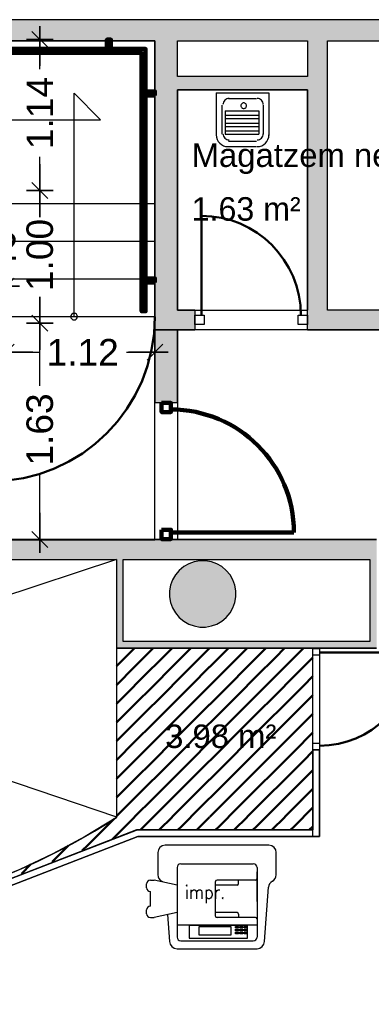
# Model space of a CAD drawing. Header units: metres. Extents: x -1 to 443, y -6 to 31.
# Tile 14 of 20: x 414.76 to 417.41, y 20.81 to 28.23. Entities that reach past the tile are written whole.
import ezdxf

# ---------------------------------------------------------------- set-up
doc = ezdxf.new("R2010")
doc.units = ezdxf.units.M
doc.header["$PDMODE"] = 65
doc.linetypes.add('CONTINUA', pattern=[0])
doc.linetypes.add('VERDECKT', pattern=[9.525, 6.35, -3.175])
for name, color, linetype, lineweight in [('3D P3 MURS', 7, 'CONTINUA', 25), ('3D P3 MURS NOUS', 7, 'CONTINUA', 25), ('3D P3 PILAR', 7, 'CONTINUA', 25), ('P3 COTES', 7, 'CONTINUA', 25), ('P3 ESCALES 2D', 7, 'CONTINUA', 25), ('P3 LOCAL', 7, 'CONTINUA', 25), ('P3 MOBLES', 7, 'CONTINUA', 25), ('P3 SUP.LLIURE', 7, 'CONTINUA', 25)]:
    doc.layers.add(name, color=color, linetype=linetype, lineweight=lineweight)
doc.styles.add('ARIAL', font='arial.ttf')
doc.styles.add('SIMPLEX', font='simplex_.ttf')
doc.dimstyles.new('DIMSTYLE_10', dxfattribs={"dimtxt": 0.2, "dimasz": 0.2, "dimexe": 0, "dimexo": 1e-06, "dimgap": 0.1, "dimtad": 0, "dimrnd": 0.01, "dimzin": 4, "dimdsep": 46, "dimtxsty": 'ARIAL', "dimblk1": 'ALL_ML_STRICH', "dimblk2": 'ALL_ML_STRICH', "dimsah": 1, "dimcen": 0, "dimse1": 1, "dimse2": 1, "dimclrd": 2, "dimclre": 2, "dimclrt": 2, "dimadec": 0, "dimazin": 0, "dimtfac": 1, "dimtdec": 0, "dimtix": 1, "dimtmove": 2, "dimatfit": 3, "dimfxl": 0, "dimtzin": 0, "dimlwd": 0, "dimlwe": 35, "dimarcsym": 0})
doc.dimstyles.new('DIMSTYLE_13', dxfattribs={"dimtxt": 0.2, "dimasz": 0.2, "dimexe": 0, "dimexo": 1e-06, "dimgap": 0.1, "dimtad": 2, "dimdec": 0, "dimlfac": 100, "dimrnd": 1, "dimzin": 4, "dimdsep": 46, "dimtxsty": 'ARIAL', "dimblk1": 'ALL_ML_STRICH', "dimblk2": 'ALL_ML_STRICH', "dimsah": 1, "dimcen": 0, "dimse1": 1, "dimse2": 1, "dimclrd": 2, "dimclre": 2, "dimclrt": 2, "dimadec": 0, "dimazin": 0, "dimtfac": 1, "dimtdec": 0, "dimtix": 1, "dimtmove": 2, "dimatfit": 3, "dimfxl": 0, "dimtvp": 1.2, "dimtzin": 0, "dimlwd": 0, "dimlwe": 35, "dimarcsym": 0})

# ---------------------------------------------------------------- blocks, each defined once
blk = doc.blocks.new('_CLOSEDFILLED')
at = {"color": 0, "linetype": 'ByBlock', "lineweight": -2}
blk.add_solid([(-1, 0), (0, 0), (-1, 0)], dxfattribs=at)
blk = doc.blocks.new('OBJETO_COMPLEJO_0')
at = {"layer": '3D P3 MURS NOUS', "color": 240, "linetype": 'CONTINUA', "lineweight": 140, "transparency": 33554687}
for points in [[(411.0148, 28.0082), (411.0148, 28.078), (411.0448, 28.078), (411.0448, 28.0082), (411.0148, 28.0082)], [(412.5148, 28.0082), (412.5148, 28.078), (412.5448, 28.078), (412.5448, 28.0082), (412.5148, 28.0082)], [(413.9648, 28.0082), (413.9648, 28.078), (413.9948, 28.078), (413.9948, 28.0082), (413.9648, 28.0082)], [(415.4148, 28.0082), (415.4148, 28.078), (415.4448, 28.078), (415.4448, 28.0082), (415.4148, 28.0082)], [(410.9304, 25.9895), (410.9004, 25.9896), (410.9003, 28.0082), (415.7064, 28.0082), (415.7064, 26.0308), (415.6764, 26.0308), (415.6764, 27.9782), (410.9302, 27.9782), (410.9304, 25.9895)], [(410.9003, 27.8505), (410.8306, 27.8505), (410.8306, 27.8805), (410.9003, 27.8805), (410.9003, 27.8505)], [(415.7762, 27.6574), (415.7064, 27.6574), (415.7064, 27.6874), (415.7762, 27.6874), (415.7762, 27.6574)], [(415.7762, 26.2474), (415.7064, 26.2474), (415.7064, 26.2774), (415.7762, 26.2774), (415.7762, 26.2474)], [(410.9004, 26.1296), (410.8307, 26.1296), (410.8307, 26.1596), (410.9004, 26.1596), (410.9004, 26.1296)]]:
    blk.add_lwpolyline(points, close=True, dxfattribs=at)
blk = doc.blocks.new('TRAMA_0')
at = {"layer": 'P3 MOBLES', "color": 202, "linetype": 'CONTINUA', "lineweight": 50, "transparency": 33554687}
for p, q in [((415.5527, 23.4195), (415.6226, 23.4895)), ((415.6234, 23.3488), (415.764, 23.4895)), ((415.8355, 23.4195), (415.9054, 23.4895)), ((415.9062, 23.3488), (416.0469, 23.4895)), ((416.1183, 23.4195), (416.1883, 23.4895)), ((416.1891, 23.3488), (416.3297, 23.4895)), ((416.4012, 23.4195), (416.4711, 23.4895)), ((416.4719, 23.3488), (416.6125, 23.4895)), ((416.684, 23.4195), (416.754, 23.4895)), ((416.7547, 23.3488), (416.8954, 23.4895)), ((415.487, 23.3538), (415.5525, 23.4194)), ((415.6941, 23.2781), (415.8354, 23.4194)), ((415.9769, 23.2781), (416.1182, 23.4194)), ((416.2598, 23.2781), (416.401, 23.4194)), ((416.5426, 23.2781), (416.6839, 23.4194)), ((416.8254, 23.2781), (416.9667, 23.4194)), ((416.9669, 23.4195), (416.967, 23.4196)), ((415.487, 23.2124), (415.6232, 23.3487)), ((415.7648, 23.2074), (415.9061, 23.3487)), ((416.0476, 23.2074), (416.1889, 23.3487)), ((416.3305, 23.2074), (416.4718, 23.3487)), ((416.6133, 23.2074), (416.7546, 23.3487)), ((415.5527, 23.1367), (415.6939, 23.278)), ((415.8355, 23.1367), (415.9768, 23.278)), ((416.1183, 23.1367), (416.2596, 23.278)), ((416.4012, 23.1367), (416.5425, 23.278)), ((416.684, 23.1367), (416.8253, 23.278)), ((416.8962, 23.2074), (416.967, 23.2782)), ((415.6234, 23.066), (415.7646, 23.2072)), ((415.9062, 23.066), (416.0475, 23.2072)), ((416.1891, 23.066), (416.3303, 23.2072)), ((416.4719, 23.066), (416.6132, 23.2072)), ((416.7547, 23.066), (416.896, 23.2072)), ((415.487, 23.071), (415.5525, 23.1365)), ((415.6941, 22.9953), (415.8354, 23.1365)), ((415.9769, 22.9953), (416.1182, 23.1365)), ((416.2598, 22.9953), (416.401, 23.1365)), ((416.5426, 22.9953), (416.6839, 23.1365)), ((416.8254, 22.9953), (416.9667, 23.1365)), ((416.9669, 23.1367), (416.967, 23.1368)), ((415.487, 22.9296), (415.6232, 23.0658)), ((415.7648, 22.9245), (415.9061, 23.0658)), ((416.0476, 22.9245), (416.1889, 23.0658)), ((416.3305, 22.9245), (416.4718, 23.0658)), ((416.6133, 22.9245), (416.7546, 23.0658)), ((415.5527, 22.8538), (415.6939, 22.9951)), ((415.8355, 22.8538), (415.9768, 22.9951)), ((416.1183, 22.8538), (416.2596, 22.9951)), ((416.4012, 22.8538), (416.5425, 22.9951)), ((416.684, 22.8538), (416.8253, 22.9951)), ((416.8962, 22.9245), (416.967, 22.9954)), ((415.6234, 22.7831), (415.7646, 22.9244)), ((415.9062, 22.7831), (416.0475, 22.9244)), ((416.1891, 22.7831), (416.3303, 22.9244)), ((416.4719, 22.7831), (416.6132, 22.9244)), ((416.7547, 22.7831), (416.896, 22.9244)), ((415.487, 22.7882), (415.5525, 22.8537)), ((415.6941, 22.7124), (415.8354, 22.8537)), ((415.9769, 22.7124), (416.1182, 22.8537)), ((416.2598, 22.7124), (416.401, 22.8537)), ((416.5426, 22.7124), (416.6839, 22.8537)), ((416.8254, 22.7124), (416.9667, 22.8537)), ((416.9669, 22.8538), (416.967, 22.8539)), ((415.487, 22.6467), (415.6232, 22.783)), ((415.7648, 22.6417), (415.9061, 22.783)), ((416.0476, 22.6417), (416.1889, 22.783)), ((416.3305, 22.6417), (416.4718, 22.783)), ((416.6133, 22.6417), (416.7546, 22.783)), ((415.5527, 22.571), (415.6939, 22.7123)), ((415.6234, 22.5003), (415.7646, 22.6416)), ((415.8355, 22.571), (415.9768, 22.7123)), ((415.9062, 22.5003), (416.0475, 22.6416)), ((416.1183, 22.571), (416.2596, 22.7123)), ((416.1891, 22.5003), (416.3303, 22.6416)), ((416.4012, 22.571), (416.5425, 22.7123)), ((416.4719, 22.5003), (416.6132, 22.6416)), ((416.684, 22.571), (416.8253, 22.7123)), ((416.7547, 22.5003), (416.896, 22.6416)), ((416.8962, 22.6417), (416.967, 22.7125)), ((415.487, 22.5053), (415.5525, 22.5708)), ((415.6941, 22.4296), (415.8354, 22.5708)), ((415.9769, 22.4296), (416.1182, 22.5708)), ((416.2598, 22.4296), (416.401, 22.5708)), ((416.5426, 22.4296), (416.6839, 22.5708)), ((416.8254, 22.4296), (416.9667, 22.5708)), ((416.9669, 22.571), (416.967, 22.5711)), ((415.487, 22.3639), (415.6232, 22.5001)), ((415.7648, 22.3589), (415.9061, 22.5001)), ((416.0476, 22.3589), (416.1889, 22.5001)), ((416.3305, 22.3589), (416.4718, 22.5001)), ((416.6133, 22.3589), (416.7546, 22.5001)), ((415.5527, 22.2881), (415.6939, 22.4294)), ((415.8355, 22.2881), (415.9768, 22.4294)), ((416.1183, 22.2881), (416.2596, 22.4294)), ((416.4012, 22.2881), (416.5425, 22.4294)), ((416.684, 22.2881), (416.8253, 22.4294)), ((416.8962, 22.3589), (416.967, 22.4297)), ((415.6234, 22.2174), (415.7646, 22.3587)), ((415.9062, 22.2174), (416.0475, 22.3587)), ((416.1891, 22.2174), (416.3303, 22.3587)), ((416.4719, 22.2174), (416.6132, 22.3587)), ((416.7547, 22.2174), (416.896, 22.3587)), ((415.487, 22.2225), (415.5525, 22.288)), ((415.6941, 22.1467), (415.8354, 22.288)), ((415.9769, 22.1467), (416.1182, 22.288)), ((416.2598, 22.1467), (416.401, 22.288)), ((416.5426, 22.1467), (416.6839, 22.288)), ((416.8254, 22.1467), (416.9667, 22.288)), ((416.9669, 22.2881), (416.967, 22.2883)), ((409.7544, 22.1467), (409.8213, 22.2137)), ((415.4112, 22.1467), (415.4657, 22.2011)), ((415.4819, 22.076), (415.6232, 22.2173)), ((415.8082, 22.1195), (415.9061, 22.2173)), ((416.0911, 22.1195), (416.1889, 22.2173)), ((416.3739, 22.1195), (416.4718, 22.2173)), ((416.6568, 22.1195), (416.7546, 22.2173)), ((409.747, 22.1393), (409.7542, 22.1466)), ((409.8251, 22.076), (409.9088, 22.1598)), ((415.2698, 22.0053), (415.4111, 22.1466)), ((415.6668, 22.1195), (415.6939, 22.1466)), ((415.9497, 22.1195), (415.9768, 22.1466)), ((416.2325, 22.1195), (416.2596, 22.1466)), ((416.5153, 22.1195), (416.5425, 22.1466)), ((416.7982, 22.1195), (416.8253, 22.1466)), ((416.9396, 22.1195), (416.967, 22.1468)), ((409.747, 21.9979), (409.8249, 22.0759)), ((409.8958, 22.0053), (409.997, 22.1065)), ((409.9665, 21.9346), (410.0847, 22.0528)), ((415.4568, 22.0508), (415.4818, 22.0759)), ((409.7544, 21.8639), (409.8957, 22.0052)), ((410.0372, 21.8639), (410.1777, 22.0044)), ((415.0577, 21.9346), (415.1252, 22.0021)), ((415.229, 21.9645), (415.2697, 22.0052)), ((409.8251, 21.7932), (409.9664, 21.9345)), ((410.1079, 21.7932), (410.2492, 21.9345)), ((410.2494, 21.9346), (410.2708, 21.956)), ((410.3201, 21.8639), (410.3638, 21.9076)), ((415.0013, 21.8782), (415.0575, 21.9345)), ((409.747, 21.8565), (409.7542, 21.8637)), ((409.8958, 21.7225), (410.0371, 21.8637)), ((410.1786, 21.7225), (410.3199, 21.8637)), ((410.3908, 21.7932), (410.4599, 21.8623)), ((414.7705, 21.7888), (414.8424, 21.8607)), ((409.747, 21.7151), (409.8249, 21.793)), ((409.9665, 21.6518), (410.1078, 21.793)), ((410.2494, 21.6518), (410.3906, 21.793)), ((410.4615, 21.7225), (410.5588, 21.8197)), ((410.5322, 21.6518), (410.6576, 21.7771)), ((414.5369, 21.6967), (414.5985, 21.7583)), ((409.7544, 21.581), (409.8957, 21.7223)), ((410.0372, 21.581), (410.1785, 21.7223)), ((410.3201, 21.581), (410.4613, 21.7223)), ((410.6029, 21.581), (410.7442, 21.7223)), ((410.7443, 21.7225), (410.7564, 21.7346)), ((410.815, 21.6518), (410.8614, 21.6981)), ((409.8251, 21.5103), (409.9664, 21.6516)), ((410.1079, 21.5103), (410.2492, 21.6516)), ((410.3908, 21.5103), (410.5321, 21.6516)), ((410.6736, 21.5103), (410.8149, 21.6516)), ((410.8857, 21.581), (410.9663, 21.6616)), ((410.9565, 21.5103), (411.0713, 21.6251)), ((414.0883, 21.5309), (414.1606, 21.6032)), ((414.3033, 21.6045), (414.3717, 21.6728)), ((409.747, 21.5736), (409.7542, 21.5809)), ((409.8958, 21.4396), (410.0371, 21.5809)), ((410.1786, 21.4396), (410.3199, 21.5809)), ((410.4615, 21.4396), (410.6028, 21.5809)), ((410.7443, 21.4396), (410.8856, 21.5809)), ((411.0272, 21.4396), (411.1685, 21.5809)), ((411.1686, 21.581), (411.1801, 21.5926)), ((411.2393, 21.5103), (411.2916, 21.5627)), ((411.31, 21.4396), (411.4032, 21.5328)), ((413.9037, 21.4877), (413.9664, 21.5505)), ((409.747, 21.4322), (409.8249, 21.5102)), ((409.9665, 21.3689), (410.1078, 21.5102)), ((410.2494, 21.3689), (410.3906, 21.5102)), ((410.5322, 21.3689), (410.6735, 21.5102)), ((410.815, 21.3689), (410.9563, 21.5102)), ((411.0979, 21.3689), (411.2392, 21.5102)), ((411.3807, 21.3689), (411.5168, 21.505)), ((411.5929, 21.4396), (411.6355, 21.4823)), ((413.5728, 21.4396), (413.6028, 21.4697)), ((413.719, 21.4445), (413.7776, 21.503)), ((409.7544, 21.2982), (409.8957, 21.4395)), ((410.0372, 21.2982), (410.1785, 21.4395)), ((410.3201, 21.2982), (410.4613, 21.4395)), ((410.6029, 21.2982), (410.7442, 21.4395)), ((410.8857, 21.2982), (411.027, 21.4395)), ((411.1686, 21.2982), (411.3099, 21.4395)), ((411.9464, 21.3689), (412.0007, 21.4232)), ((412.0171, 21.2982), (412.1273, 21.4084)), ((412.2293, 21.3689), (412.2555, 21.3951)), ((412.3, 21.2982), (412.3909, 21.3891)), ((412.5121, 21.3689), (412.5263, 21.3831)), ((412.5874, 21.3028), (412.6656, 21.381)), ((412.7949, 21.3689), (412.8111, 21.3851)), ((412.8985, 21.3311), (412.9567, 21.3892)), ((413.0778, 21.3689), (413.1114, 21.4025)), ((413.2047, 21.3544), (413.2687, 21.4184)), ((413.3606, 21.3689), (413.4313, 21.4396)), ((413.5344, 21.4013), (413.5726, 21.4395)), ((409.8251, 21.2275), (409.9664, 21.3688)), ((410.1079, 21.2275), (410.2492, 21.3688)), ((410.3908, 21.2275), (410.5321, 21.3688)), ((410.7824, 21.3362), (410.8149, 21.3688)), ((411.5221, 21.2275), (411.6634, 21.3688)), ((411.805, 21.2275), (411.9463, 21.3688)), ((412.0878, 21.2275), (412.2291, 21.3688)), ((412.382, 21.2388), (412.512, 21.3688)), ((412.7455, 21.3194), (412.7948, 21.3688)), ((413.0516, 21.3427), (413.0776, 21.3688)), ((413.3578, 21.3661), (413.3605, 21.3688)), ((409.747, 21.2908), (409.7542, 21.2981)), ((409.8958, 21.1568), (410.0371, 21.2981)), ((410.1786, 21.1568), (410.3199, 21.2981)), ((410.4615, 21.1568), (410.6028, 21.2981)), ((410.8779, 21.2903), (410.8856, 21.2981)), ((411.31, 21.1568), (411.4513, 21.2981)), ((411.5929, 21.1568), (411.7341, 21.2981)), ((411.8757, 21.1568), (412.017, 21.2981)), ((412.1766, 21.1749), (412.2998, 21.2981)), ((409.7992, 21.2015), (409.8249, 21.2273)), ((409.884, 21.1449), (409.8957, 21.1566)), ((409.9688, 21.0883), (410.1078, 21.2273)), ((410.0536, 21.0317), (410.1785, 21.1566)), ((410.2494, 21.0861), (410.3906, 21.2273)), ((410.3201, 21.0154), (410.4613, 21.1566)), ((410.9292, 21.0588), (411.027, 21.1566)), ((410.9353, 21.2064), (410.9563, 21.2273)), ((411.0979, 21.0861), (411.2392, 21.2273)), ((411.1686, 21.0154), (411.3099, 21.1566)), ((411.3807, 21.0861), (411.522, 21.2273)), ((411.4514, 21.0154), (411.5927, 21.1566)), ((411.6636, 21.0861), (411.8048, 21.2273)), ((411.7659, 21.047), (411.8756, 21.1566)), ((411.9713, 21.1109), (412.0877, 21.2273)), ((410.1384, 20.9751), (410.2492, 21.0859)), ((410.3908, 20.9446), (410.5321, 21.0859)), ((410.5322, 21.0861), (410.5502, 21.1041)), ((410.9565, 20.9446), (411.0977, 21.0859)), ((411.2393, 20.9446), (411.3806, 21.0859)), ((411.5605, 20.983), (411.6634, 21.0859)), ((410.2232, 20.9185), (410.3199, 21.0152)), ((410.4615, 20.8739), (410.5961, 21.0086)), ((411.0272, 20.8739), (411.1685, 21.0152)), ((411.3552, 20.9191), (411.4513, 21.0152)), ((410.308, 20.8619), (410.3906, 20.9445)), ((410.5419, 20.813), (410.6735, 20.9445)), ((410.6736, 20.9446), (410.6801, 20.9511)), ((410.7443, 20.8739), (410.8276, 20.9572)), ((410.8513, 20.8395), (410.9563, 20.9445)), ((411.1606, 20.866), (411.2392, 20.9445)), ((410.3928, 20.8053), (410.4613, 20.8738)), ((410.6966, 20.8262), (410.7442, 20.8738)), ((411.006, 20.8527), (411.027, 20.8738))]:
    blk.add_line(p, q, dxfattribs=at)
for points in [[(411.6636, 21.3689), (411.6807, 21.386), (411.6807, 21.386), (411.7542, 21.4595)], [(411.4514, 21.2982), (411.5, 21.3467), (411.5, 21.3467), (411.5927, 21.4395)], [(411.7343, 21.2982), (411.8614, 21.4253), (411.8614, 21.4253), (411.8741, 21.4381)], [(410.9565, 21.2275), (410.9578, 21.2288), (410.9578, 21.2288), (411.0977, 21.3688)], [(411.2393, 21.2275), (411.3192, 21.3074), (411.3192, 21.3074), (411.3806, 21.3688)], [(411.0272, 21.1568), (411.1385, 21.2681), (411.1385, 21.2681), (411.1685, 21.2981)]]:
    blk.add_lwpolyline(points, dxfattribs=at)
blk = doc.blocks.new('OBJETO_COMPLEJO_31')
at = {"layer": 'P3 ESCALES 2D', "color": 7, "lineweight": 25, "transparency": 33554687}
for start, end in [(90, 270), (270, 90)]:
    blk.add_arc((415.167, 25.9895), 0.025, start, end, dxfattribs=at)
blk = doc.blocks.new('ALL_ML_STRICH')
at = {"color": 0, "linetype": 'ByBlock', "lineweight": -2}
for p, q in [((0, -0.5), (0, 0.5)), ((-1, 0), (0.5, 0)), ((-0.3, -0.3), (0.3, 0.3))]:
    blk.add_line(p, q, dxfattribs=at)
blk = doc.blocks.new('*D91')
at = {"layer": 'DEFPOINTS', "color": 2, "linetype": 'CONTINUA', "lineweight": 35, "transparency": 33554687}
for p in [(415.7769, 26.702), (414.6569, 25.9396), (414.6569, 25.7212)]:
    blk.add_point(p, dxfattribs=at)
at = {"layer": 'P3 COTES', "color": 2, "linetype": 'CONTINUA', "lineweight": -2, "transparency": 33554687}
for p, q in [((414.6569, 25.7212), (414.9024, 25.7212)), ((415.5624, 25.7212), (415.7769, 25.7212))]:
    blk.add_line(p, q, dxfattribs=at)
at = {"layer": 'P3 COTES', "color": 2, "linetype": 'CONTINUA', "lineweight": 35, "transparency": 33554687, "xscale": 0.2, "yscale": 0.2, "zscale": 0.2, "rotation": 180}
blk.add_blockref('ALL_ML_STRICH', (414.6569, 25.7212), dxfattribs=at)
at = {"layer": 'P3 COTES', "color": 2, "linetype": 'CONTINUA', "lineweight": 35, "transparency": 33554687, "xscale": 0.2, "yscale": 0.2, "zscale": 0.2}
blk.add_blockref('ALL_ML_STRICH', (415.7769, 25.7212), dxfattribs=at)
at = {"layer": 'P3 COTES', "color": 2, "linetype": 'CONTINUA', "lineweight": 35, "transparency": 33554687, "insert": (415.2324, 25.7212), "char_height": 0.2, "width": 0.8, "attachment_point": 5, "style": 'ARIAL'}
blk.add_mtext('\\A1;{\\A1;{1.12\\H0.132000;\\S^ ;}}', dxfattribs=at)
blk = doc.blocks.new('*D98')
at = {"layer": 'DEFPOINTS', "color": 2, "linetype": 'CONTINUA', "lineweight": 35, "transparency": 33554687}
for p in [(414.5369, 26.2193), (414.5369, 25.9896), (414.6569, 25.9396)]:
    blk.add_point(p, dxfattribs=at)
at = {"layer": 'P3 COTES', "color": 2, "linetype": 'CONTINUA', "lineweight": -2, "transparency": 33554687}
blk.add_line((414.5369, 26.2193), (414.6569, 26.2193), dxfattribs=at)
at = {"layer": 'P3 COTES', "color": 2, "linetype": 'CONTINUA', "lineweight": 35, "transparency": 33554687, "xscale": 0.2, "yscale": 0.2, "zscale": 0.2, "rotation": 180}
blk.add_blockref('ALL_ML_STRICH', (414.5369, 26.2193), dxfattribs=at)
at = {"layer": 'P3 COTES', "color": 2, "linetype": 'CONTINUA', "lineweight": 35, "transparency": 33554687, "xscale": 0.2, "yscale": 0.2, "zscale": 0.2}
blk.add_blockref('ALL_ML_STRICH', (414.6569, 26.2193), dxfattribs=at)
at = {"layer": 'P3 COTES', "color": 2, "linetype": 'CONTINUA', "lineweight": 35, "transparency": 33554687, "insert": (414.5889, 26.5193), "char_height": 0.2, "width": 0.4, "attachment_point": 5, "style": 'ARIAL'}
blk.add_mtext('\\A1;{12}', dxfattribs=at)
blk = doc.blocks.new('*D102')
at = {"layer": 'DEFPOINTS', "color": 2, "linetype": 'CONTINUA', "lineweight": 35, "transparency": 33554687}
for p in [(416.7071, 25.9396), (414.9095, 24.3095), (415.1019, 24.3095)]:
    blk.add_point(p, dxfattribs=at)
at = {"layer": 'P3 COTES', "color": 2, "linetype": 'CONTINUA', "lineweight": -2, "transparency": 33554687}
for p, q in [((414.9095, 25.469), (414.9095, 25.9396)), ((414.9095, 24.3095), (414.9095, 24.809))]:
    blk.add_line(p, q, dxfattribs=at)
at = {"layer": 'P3 COTES', "color": 2, "linetype": 'CONTINUA', "lineweight": 35, "transparency": 33554687, "xscale": 0.2, "yscale": 0.2, "zscale": 0.2}
for p, rotation in [((414.9095, 25.9396), 90), ((414.9095, 24.3095), 270)]:
    blk.add_blockref('ALL_ML_STRICH', p, dxfattribs=dict(at, rotation=rotation))
at = {"layer": 'P3 COTES', "color": 2, "linetype": 'CONTINUA', "lineweight": 35, "transparency": 33554687, "insert": (414.9095, 25.139), "char_height": 0.2, "width": 0.8, "attachment_point": 5, "rotation": 90, "style": 'ARIAL'}
blk.add_mtext('\\A1;{\\A1;{1.63\\H0.132000;\\S^ ;}}', dxfattribs=at)
blk = doc.blocks.new('*D103')
at = {"layer": 'DEFPOINTS', "color": 2, "linetype": 'CONTINUA', "lineweight": 35, "transparency": 33554687}
for p in [(416.7571, 26.9396), (414.9095, 25.9396), (416.7071, 25.9396)]:
    blk.add_point(p, dxfattribs=at)
at = {"layer": 'P3 COTES', "color": 2, "linetype": 'CONTINUA', "lineweight": -2, "transparency": 33554687}
for p, q in [((414.9095, 26.7844), (414.9095, 26.9396)), ((414.9095, 25.9396), (414.9095, 26.1244))]:
    blk.add_line(p, q, dxfattribs=at)
at = {"layer": 'P3 COTES', "color": 2, "linetype": 'CONTINUA', "lineweight": 35, "transparency": 33554687, "xscale": 0.2, "yscale": 0.2, "zscale": 0.2}
for p, rotation in [((414.9095, 26.9396), 90), ((414.9095, 25.9396), 270)]:
    blk.add_blockref('ALL_ML_STRICH', p, dxfattribs=dict(at, rotation=rotation))
at = {"layer": 'P3 COTES', "color": 2, "linetype": 'CONTINUA', "lineweight": 35, "transparency": 33554687, "insert": (414.9095, 26.4544), "char_height": 0.2, "width": 0.8, "attachment_point": 5, "rotation": 90, "style": 'ARIAL'}
blk.add_mtext('\\A1;{\\A1;{1.00\\H0.132000;\\S^ ;}}', dxfattribs=at)
blk = doc.blocks.new('*D104')
at = {"layer": 'DEFPOINTS', "color": 2, "linetype": 'CONTINUA', "lineweight": 35, "transparency": 33554687}
for p in [(414.9702, 28.0801), (414.9095, 26.9396), (416.7571, 26.9396)]:
    blk.add_point(p, dxfattribs=at)
at = {"layer": 'P3 COTES', "color": 2, "linetype": 'CONTINUA', "lineweight": -2, "transparency": 33554687}
for p, q in [((414.9095, 27.8547), (414.9095, 28.0801)), ((414.9095, 26.9396), (414.9095, 27.1947))]:
    blk.add_line(p, q, dxfattribs=at)
at = {"layer": 'P3 COTES', "color": 2, "linetype": 'CONTINUA', "lineweight": 35, "transparency": 33554687, "xscale": 0.2, "yscale": 0.2, "zscale": 0.2}
for p, rotation in [((414.9095, 28.0801), 90), ((414.9095, 26.9396), 270)]:
    blk.add_blockref('ALL_ML_STRICH', p, dxfattribs=dict(at, rotation=rotation))
at = {"layer": 'P3 COTES', "color": 2, "linetype": 'CONTINUA', "lineweight": 35, "transparency": 33554687, "insert": (414.9095, 27.5247), "char_height": 0.2, "width": 0.8, "attachment_point": 5, "rotation": 90, "style": 'ARIAL'}
blk.add_mtext('\\A1;{\\A1;{1.14\\H0.132000;\\S^ ;}}', dxfattribs=at)

msp = doc.modelspace()

# ---------------------------------------------------------------- hatches: boundary and pattern name
at = {"layer": '3D P3 MURS', "linetype": 'CONTINUA', "lineweight": 18, "true_color": 0xa0a0a0, "transparency": 33554687}
for points in [[(426.84641, 28.22825), (401.29043, 28.22825), (401.25873, 28.06825), (426.81325, 28.06825)], [(415.77698, 28.06825), (415.77698, 25.88946), (415.94698, 25.88946), (415.94698, 28.06825)], [(417.07698, 26.03946), (417.07698, 28.06825), (416.92698, 28.06825), (416.92698, 26.03946)], [(415.94698, 27.69946), (416.92698, 27.69946), (416.92698, 27.79946), (415.94698, 27.79946)], [(416.07698, 25.88946), (416.07698, 26.03946), (415.94698, 26.03946), (415.94698, 25.88946)], [(416.92698, 25.88946), (417.70698, 25.88946), (417.70698, 26.03946), (416.92698, 26.03946)], [(417.44698, 24.30946), (412.10698, 24.30946), (412.10698, 24.15946), (417.44698, 24.15946)], [(415.48698, 24.15946), (415.48698, 23.48946), (415.53698, 23.48946), (415.53698, 24.15946)], [(417.44698, 23.48946), (417.44698, 24.15946), (417.39698, 24.15946), (417.39698, 23.48946)], [(415.53698, 23.48946), (417.39698, 23.48946), (417.39698, 23.53946), (415.53698, 23.53946)]]:
    msp.add_hatch(color=253, dxfattribs=at).paths.add_polyline_path(points)
at = {"layer": '3D P3 MURS NOUS', "linetype": 'CONTINUA', "lineweight": 18, "transparency": 33554687}
for points in [[(415.77698, 25.88946), (415.77698, 25.33966), (415.94698, 25.33966), (415.94698, 25.88946)], [(415.94698, 24.30946), (415.94698, 24.31302), (415.77698, 24.31302), (415.77698, 24.30946)]]:
    msp.add_hatch(color=220, dxfattribs=at).paths.add_polyline_path(points)
at = {"layer": '3D P3 PILAR', "linetype": 'CONTINUA', "lineweight": 18, "transparency": 33554687}
msp.add_hatch(color=9, dxfattribs=at).paths.add_polyline_path([(416.15883, 24.14914), (416.11514, 24.14914), (416.07212, 24.14156), (416.03106, 24.12661), (415.99323, 24.10477), (415.95976, 24.07669), (415.93168, 24.04322), (415.90983, 24.00538), (415.89489, 23.96433), (415.8873, 23.9213), (415.8873, 23.87762), (415.89489, 23.83459), (415.90983, 23.79354), (415.93168, 23.7557), (415.95976, 23.72223), (415.99323, 23.69415), (416.03106, 23.67231), (416.07212, 23.65736), (416.11514, 23.64978), (416.15883, 23.64978), (416.20185, 23.65736), (416.24291, 23.67231), (416.28074, 23.69415), (416.31421, 23.72223), (416.34229, 23.7557), (416.36414, 23.79354), (416.37908, 23.83459), (416.38667, 23.87762), (416.38667, 23.9213), (416.37908, 23.96433), (416.36414, 24.00538), (416.34229, 24.04322), (416.31421, 24.07669), (416.28074, 24.10477), (416.24291, 24.12661), (416.20185, 24.14156)])

# ---------------------------------------------------------------- linework, layer by layer
at = {"layer": '3D P3 MURS', "color": 7, "linetype": 'CONTINUA', "lineweight": 25, "transparency": 33554687}
for p, q in [((426.84641, 28.22825), (401.29043, 28.22825)), ((408.98698, 28.06825), (415.77698, 28.06825)), ((415.77698, 28.06825), (415.77698, 25.88946)), ((415.94698, 28.06825), (416.92698, 28.06825)), ((415.94698, 27.79946), (415.94698, 28.06825)), ((416.92698, 28.06825), (416.92698, 27.79946)), ((417.07698, 28.06825), (418.98698, 28.06825)), ((417.07698, 26.03946), (417.07698, 28.06825)), ((416.92698, 27.79946), (415.94698, 27.79946)), ((415.94698, 27.69946), (416.92698, 27.69946)), ((415.94698, 26.03946), (415.94698, 27.69946)), ((416.92698, 27.69946), (416.92698, 26.03946)), ((416.07698, 26.03946), (415.94698, 26.03946)), ((416.07698, 26.03946), (416.07698, 25.88946)), ((416.92698, 25.88946), (416.92698, 26.03946)), ((417.70698, 26.03946), (417.07698, 26.03946)), ((415.77698, 25.88946), (415.94698, 25.88946)), ((415.94698, 25.88946), (416.07698, 25.88946)), ((416.92698, 25.88946), (417.70698, 25.88946)), ((417.44698, 24.30946), (412.10698, 24.30946)), ((412.10698, 24.15946), (415.48698, 24.15946)), ((415.48698, 24.15946), (415.48698, 23.48946)), ((415.53698, 23.53946), (415.53698, 24.15946)), ((415.53698, 24.15946), (417.39698, 24.15946)), ((417.39698, 24.15946), (417.39698, 23.53946)), ((417.39698, 23.53946), (415.53698, 23.53946)), ((415.48698, 23.48946), (415.53698, 23.48946)), ((415.53698, 23.48946), (416.96698, 23.48946)), ((416.96698, 23.48946), (417.01698, 23.48946)), ((417.01698, 23.48946), (416.96698, 23.48946)), ((416.96698, 23.48946), (416.96698, 23.48761)), ((417.01698, 23.48761), (416.96698, 23.48761)), ((417.01698, 23.48946), (417.39698, 23.48946)), ((417.01698, 23.48761), (417.01698, 23.48946)), ((417.39698, 23.48946), (417.44698, 23.48946)), ((416.96698, 22.72429), (417.01698, 22.72429)), ((416.96698, 22.72429), (416.96698, 22.11946)), ((417.01698, 22.06946), (417.01698, 22.72429)), ((415.63765, 22.11946), (414.15864, 21.54735)), ((414.50946, 21.62944), (415.64698, 22.06946)), ((416.96698, 22.11946), (415.63765, 22.11946)), ((415.64698, 22.06946), (416.96698, 22.06946)), ((416.96698, 22.06946), (417.01698, 22.06946))]:
    msp.add_line(p, q, dxfattribs=at)
at = {"layer": '3D P3 MURS', "color": 202, "linetype": 'CONTINUA', "lineweight": 50, "transparency": 33554687}
for p, q in [((416.12698, 25.99946), (416.12698, 26.74946)), ((417.01698, 23.45761), (417.7203, 23.45761))]:
    msp.add_line(p, q, dxfattribs=at)
at = {"layer": '3D P3 MURS', "color": 7, "linetype": 'CONTINUA', "lineweight": 25, "transparency": 33554687}
for points in [[(416.14698, 25.92946), (416.07698, 25.92946), (416.07698, 25.99946), (416.14698, 25.99946), (416.14698, 25.92946)], [(416.92698, 25.92946), (416.85698, 25.92946), (416.85698, 25.99946), (416.92698, 25.99946), (416.92698, 25.92946)], [(416.96698, 23.43761), (416.96698, 23.48761), (417.01698, 23.48761), (417.01698, 23.43761), (416.96698, 23.43761)], [(416.96698, 22.72429), (416.96698, 22.77429), (417.01698, 22.77429), (417.01698, 22.72429), (416.96698, 22.72429)]]:
    msp.add_lwpolyline(points, close=True, dxfattribs=at)
at = {"layer": '3D P3 MURS', "color": 202, "linetype": 'CONTINUA', "lineweight": 50, "transparency": 33554687}
for centre, radius, start, end in [((416.12698, 25.99946), 0.75, 0, 90), ((417.01698, 23.45761), 0.70332, 270, 0)]:
    msp.add_arc(centre, radius, start, end, dxfattribs=at)
at = {"layer": '3D P3 MURS NOUS', "color": 7, "linetype": 'CONTINUA', "lineweight": 25, "transparency": 33554687}
for p, q in [((415.77698, 25.88946), (415.77698, 25.33966)), ((415.94698, 25.88946), (415.77698, 25.88946)), ((415.94698, 25.33966), (415.94698, 25.88946)), ((415.94698, 25.33966), (415.77698, 25.33966)), ((415.77698, 24.31302), (415.94698, 24.31302)), ((415.77698, 24.31302), (415.77698, 24.30946)), ((415.77698, 24.30946), (415.94698, 24.30946)), ((415.94698, 24.30946), (415.94698, 24.31302))]:
    msp.add_line(p, q, dxfattribs=at)
at = {"layer": '3D P3 MURS NOUS', "color": 240, "linetype": 'CONTINUA', "lineweight": 140, "transparency": 33554687}
msp.add_line((415.89698, 24.36302), (416.82363, 24.36302), dxfattribs=at)
for points in [[(415.82698, 25.33966), (415.82698, 25.26966), (415.89698, 25.26966), (415.89698, 25.33966), (415.82698, 25.33966)], [(415.82698, 24.38302), (415.82698, 24.31302), (415.89698, 24.31302), (415.89698, 24.38302), (415.82698, 24.38302)]]:
    msp.add_lwpolyline(points, close=True, dxfattribs=at)
msp.add_arc((415.89698, 24.36302), 0.92664, 0, 90, dxfattribs=at)
at = {"layer": '3D P3 PILAR', "color": 7, "linetype": 'CONTINUA', "lineweight": 25, "transparency": 33554687}
for p, q in [((416.03106, 24.12661), (415.99323, 24.10477)), ((416.07212, 24.14156), (416.03106, 24.12661)), ((416.11514, 24.14914), (416.07212, 24.14156)), ((416.15883, 24.14914), (416.11514, 24.14914)), ((416.20185, 24.14156), (416.15883, 24.14914)), ((416.24291, 24.12661), (416.20185, 24.14156)), ((416.28074, 24.10477), (416.24291, 24.12661)), ((415.95976, 24.07669), (415.93168, 24.04322)), ((415.99323, 24.10477), (415.95976, 24.07669)), ((416.31421, 24.07669), (416.28074, 24.10477)), ((416.34229, 24.04322), (416.31421, 24.07669)), ((415.90983, 24.00538), (415.89489, 23.96433)), ((415.93168, 24.04322), (415.90983, 24.00538)), ((416.36414, 24.00538), (416.34229, 24.04322)), ((416.37908, 23.96433), (416.36414, 24.00538)), ((415.89489, 23.96433), (415.8873, 23.9213)), ((415.8873, 23.9213), (415.8873, 23.87762)), ((416.38667, 23.9213), (416.37908, 23.96433)), ((416.38667, 23.87762), (416.38667, 23.9213)), ((415.8873, 23.87762), (415.89489, 23.83459)), ((415.89489, 23.83459), (415.90983, 23.79354)), ((416.36414, 23.79354), (416.37908, 23.83459)), ((416.37908, 23.83459), (416.38667, 23.87762)), ((415.90983, 23.79354), (415.93168, 23.7557)), ((415.93168, 23.7557), (415.95976, 23.72223)), ((416.31421, 23.72223), (416.34229, 23.7557)), ((416.34229, 23.7557), (416.36414, 23.79354)), ((415.95976, 23.72223), (415.99323, 23.69415)), ((415.99323, 23.69415), (416.03106, 23.67231)), ((416.24291, 23.67231), (416.28074, 23.69415)), ((416.28074, 23.69415), (416.31421, 23.72223)), ((416.03106, 23.67231), (416.07212, 23.65736)), ((416.07212, 23.65736), (416.11514, 23.64978)), ((416.11514, 23.64978), (416.15883, 23.64978)), ((416.15883, 23.64978), (416.20185, 23.65736)), ((416.20185, 23.65736), (416.24291, 23.67231))]:
    msp.add_line(p, q, dxfattribs=at)
at = {"layer": 'P3 ESCALES 2D', "color": 7, "lineweight": 25, "transparency": 33554687}
for p, q in [((415.16698, 27.67446), (415.36698, 27.47446)), ((415.16698, 25.98946), (415.16698, 27.67446)), ((416.23847, 27.67669), (416.6355, 27.67669)), ((416.23847, 27.67669), (416.23847, 27.35589)), ((416.33139, 27.63448), (416.54258, 27.63448)), ((416.6355, 27.67669), (416.6355, 27.35589)), ((416.28071, 27.58383), (416.28071, 27.36433)), ((416.30605, 27.54162), (416.30605, 27.36433)), ((416.30605, 27.54162), (416.55947, 27.54162)), ((416.55947, 27.54162), (416.55947, 27.36433)), ((416.59326, 27.58383), (416.59326, 27.36433)), ((411.21079, 27.47446), (415.36698, 27.47446)), ((416.30605, 27.50785), (416.55947, 27.50785)), ((416.30605, 27.48252), (416.55947, 27.48252)), ((416.30605, 27.44875), (416.55947, 27.44875)), ((416.30605, 27.42343), (416.55947, 27.42343)), ((416.30605, 27.38966), (416.55947, 27.38966)), ((416.30605, 27.36433), (416.55947, 27.36433)), ((416.32295, 27.27147), (416.54258, 27.27147)), ((416.33139, 27.31368), (416.54258, 27.31368)), ((415.77698, 26.83946), (414.60698, 26.83946)), ((415.77698, 26.55613), (414.60698, 26.55613)), ((415.77698, 26.27279), (414.60698, 26.27279)), ((410.82698, 25.98946), (415.77698, 25.98946)), ((415.48698, 23.48946), (415.48698, 22.21382)), ((416.96698, 22.06946), (416.96698, 23.48946))]:
    msp.add_line(p, q, dxfattribs=at)
at = {"layer": 'P3 ESCALES 2D', "color": 7, "linetype": 'VERDECKT', "lineweight": 25, "transparency": 33554687}
for p, q in [((409.74698, 24.15946), (415.48698, 22.21946)), ((415.48698, 24.15946), (409.74698, 22.25946))]:
    msp.add_line(p, q, dxfattribs=at)
at = {"layer": 'P3 ESCALES 2D', "color": 7, "lineweight": 25, "transparency": 33554687}
for points in [[(416.33562, 27.63448), (416.32625, 27.63354), (416.31753, 27.63083), (416.30964, 27.62655), (416.30276, 27.62088), (416.29709, 27.61401), (416.29281, 27.60612), (416.2901, 27.59741), (416.28916, 27.58805)], [(416.59326, 27.58805), (416.59232, 27.59741), (416.58961, 27.60612), (416.58533, 27.61401), (416.57965, 27.62088), (416.57278, 27.62655), (416.56488, 27.63083), (416.55616, 27.63354), (416.5468, 27.63448)], [(416.23847, 27.36011), (416.24028, 27.34225), (416.24544, 27.32561), (416.25362, 27.31055), (416.26445, 27.29743), (416.27758, 27.28661), (416.29265, 27.27843), (416.30929, 27.27327), (416.32717, 27.27147)], [(416.28916, 27.36855), (416.2901, 27.3592), (416.29281, 27.35048), (416.29709, 27.34259), (416.30276, 27.33572), (416.30964, 27.33005), (416.31753, 27.32577), (416.32625, 27.32306), (416.33562, 27.32212)], [(416.5468, 27.32212), (416.55616, 27.32306), (416.56488, 27.32577), (416.57278, 27.33005), (416.57965, 27.33572), (416.58533, 27.34259), (416.58961, 27.35048), (416.59232, 27.3592), (416.59326, 27.36855)], [(416.5468, 27.27147), (416.56467, 27.27327), (416.58132, 27.27843), (416.59639, 27.28661), (416.60952, 27.29743), (416.62035, 27.31055), (416.62853, 27.32561), (416.63369, 27.34225), (416.6355, 27.36011)]]:
    msp.add_lwpolyline(points, dxfattribs=at)
msp.add_lwpolyline([(416.46655, 27.57961), (416.46612, 27.58386), (416.46489, 27.58782), (416.46294, 27.59141), (416.46037, 27.59453), (416.45724, 27.59711), (416.45365, 27.59905), (416.44969, 27.60028), (416.44543, 27.60071), (416.44118, 27.60028), (416.43721, 27.59905), (416.43362, 27.59711), (416.4305, 27.59453), (416.42792, 27.59141), (416.42597, 27.58782), (416.42474, 27.58386), (416.42431, 27.57961), (416.42474, 27.57535), (416.42597, 27.57139), (416.42792, 27.56781), (416.4305, 27.56468), (416.43362, 27.56211), (416.43721, 27.56016), (416.44118, 27.55893), (416.44543, 27.5585), (416.44969, 27.55893), (416.45365, 27.56016), (416.45724, 27.56211), (416.46037, 27.56468), (416.46294, 27.56781), (416.46489, 27.57139), (416.46612, 27.57535), (416.46655, 27.57961)], close=True, dxfattribs=at)
msp.add_arc((412.65177, 26.61243), 5.23318, 236.284339, 302.804615, dxfattribs=at)
at = {"layer": 'P3 LOCAL', "color": 7, "linetype": 'CONTINUA', "lineweight": 25, "transparency": 33554687}
for p, q in [((415.77698, 28.06825), (410.82698, 28.06825)), ((415.77698, 24.3069), (415.77698, 28.06825)), ((416.92698, 27.69946), (415.94698, 27.69946)), ((415.94698, 27.69946), (415.94698, 26.03946)), ((416.92698, 26.03946), (416.92698, 27.69946)), ((415.94698, 26.03946), (416.92698, 26.03946)), ((421.33698, 25.88946), (415.94698, 25.88946)), ((415.94698, 25.88946), (415.94698, 24.30946)), ((410.82698, 24.3069), (415.77698, 24.3069)), ((415.94698, 24.30946), (417.44698, 24.30946)), ((415.48698, 23.48946), (415.48698, 22.21382)), ((416.96698, 23.48946), (415.48698, 23.48946)), ((416.96698, 22.11946), (416.96698, 23.48946)), ((417.44698, 23.48946), (417.01698, 23.48946)), ((417.01698, 23.48946), (417.01698, 22.06946)), ((415.48698, 22.21382), (415.25102, 22.0704)), ((414.15864, 21.54735), (415.637, 22.11921)), ((415.64698, 22.06946), (414.17342, 21.49946)), ((415.25102, 22.0704), (415.00782, 21.93961)), ((415.637, 22.11921), (415.63696, 22.11946)), ((415.63696, 22.11946), (416.96698, 22.11946)), ((417.01698, 22.06946), (415.64698, 22.06946)), ((415.00782, 21.93961), (414.75805, 21.82184)), ((414.75805, 21.82184), (414.50243, 21.71741))]:
    msp.add_line(p, q, dxfattribs=at)
at = {"layer": 'P3 MOBLES', "color": 180, "transparency": 33554687}
for p, q in [((416.63494, 22.00492), (415.85392, 22.00492)), ((415.79813, 21.94914), (415.79813, 21.78177)), ((416.69073, 21.78177), (416.69073, 21.94914)), ((415.94318, 21.8361), (415.94318, 21.3117)), ((415.97107, 21.86399), (416.51779, 21.86399)), ((416.54568, 21.8361), (416.54568, 21.3117)), ((416.54568, 21.5805), (416.54568, 21.80364)), ((415.71422, 21.68423), (415.71422, 21.71337)), ((415.74212, 21.74126), (415.77001, 21.74126)), ((415.94318, 21.70459), (415.77001, 21.74126)), ((416.23327, 21.47099), (416.23327, 21.7301)), ((416.39528, 21.70459), (416.23327, 21.70459)), ((416.53452, 21.74126), (416.24443, 21.74126)), ((416.40643, 21.71575), (416.40643, 21.74126)), ((416.60147, 21.27969), (416.63206, 21.68763)), ((415.74212, 21.54476), (415.74212, 21.65633)), ((415.74212, 21.65633), (415.74212, 21.65633)), ((415.74212, 21.54476), (415.74212, 21.54476)), ((415.71422, 21.48772), (415.71422, 21.51686)), ((415.74212, 21.45983), (415.77001, 21.45983)), ((415.94318, 21.4965), (415.77001, 21.45983)), ((415.87225, 21.48148), (415.88739, 21.27969)), ((416.39528, 21.4965), (416.23327, 21.4965)), ((416.53452, 21.45983), (416.24443, 21.45983)), ((416.40643, 21.48534), (416.40643, 21.45983)), ((415.94318, 21.40404), (416.54568, 21.40404)), ((416.0333, 21.39938), (416.0333, 21.30343)), ((416.4751, 21.39938), (416.0333, 21.39938)), ((416.10883, 21.39251), (416.34868, 21.39251)), ((416.10883, 21.32676), (416.10883, 21.39251)), ((416.34868, 21.39251), (416.34868, 21.32676)), ((416.38289, 21.38173), (416.38289, 21.39288)), ((416.38289, 21.39288), (416.40521, 21.39288)), ((416.40521, 21.38173), (416.38289, 21.38173)), ((416.40521, 21.39288), (416.40521, 21.38173)), ((416.41637, 21.38173), (416.41637, 21.39288)), ((416.41637, 21.39288), (416.43868, 21.39288)), ((416.43868, 21.38173), (416.41637, 21.38173)), ((416.43868, 21.39288), (416.43868, 21.38173)), ((416.44984, 21.38173), (416.44984, 21.39288)), ((416.44984, 21.39288), (416.47215, 21.39288)), ((416.47215, 21.38173), (416.44984, 21.38173)), ((416.47215, 21.39288), (416.47215, 21.38173)), ((416.4751, 21.30343), (416.4751, 21.39938)), ((416.34868, 21.32676), (416.10883, 21.32676)), ((416.38289, 21.35941), (416.38289, 21.37057)), ((416.38289, 21.37057), (416.40521, 21.37057)), ((416.40521, 21.35941), (416.38289, 21.35941)), ((416.38289, 21.3371), (416.38289, 21.34825)), ((416.38289, 21.34825), (416.40521, 21.34825)), ((416.40521, 21.3371), (416.38289, 21.3371)), ((416.40521, 21.37057), (416.40521, 21.35941)), ((416.40521, 21.34825), (416.40521, 21.3371)), ((416.41637, 21.35941), (416.41637, 21.37057)), ((416.41637, 21.37057), (416.43868, 21.37057)), ((416.43868, 21.35941), (416.41637, 21.35941)), ((416.41637, 21.3371), (416.41637, 21.34825)), ((416.41637, 21.34825), (416.43868, 21.34825)), ((416.43868, 21.3371), (416.41637, 21.3371)), ((416.43868, 21.37057), (416.43868, 21.35941)), ((416.43868, 21.34825), (416.43868, 21.3371)), ((416.44984, 21.35941), (416.44984, 21.37057)), ((416.44984, 21.37057), (416.47215, 21.37057)), ((416.47215, 21.35941), (416.44984, 21.35941)), ((416.44984, 21.3371), (416.44984, 21.34825)), ((416.44984, 21.34825), (416.47215, 21.34825)), ((416.47215, 21.3371), (416.44984, 21.3371)), ((416.47215, 21.37057), (416.47215, 21.35941)), ((416.47215, 21.34825), (416.47215, 21.3371)), ((415.97107, 21.28381), (416.51779, 21.28381)), ((416.0333, 21.30343), (416.4751, 21.30343)), ((415.94318, 21.2239), (416.54568, 21.2239))]:
    msp.add_line(p, q, dxfattribs=at)
at = {"layer": 'P3 MOBLES', "color": 202, "linetype": 'VERDECKT', "lineweight": 50, "transparency": 33554687}
msp.add_arc((414.53523, 25.98856), 1.24175, 270, 0, dxfattribs=at)
at = {"layer": 'P3 MOBLES', "color": 180, "transparency": 33554687}
for centre, radius, start, end in [((415.85392, 21.94914), 0.05579, 90, 180), ((416.63494, 21.94914), 0.05579, 0, 90), ((415.97107, 21.8361), 0.02789, 90, 180), ((416.51779, 21.8361), 0.02789, 0, 90), ((415.85392, 21.78177), 0.05579, 180, 241.782674), ((416.53452, 21.75242), 0.01116, 270, 0), ((416.63494, 21.78177), 0.05579, 298.217326, 0), ((415.74212, 21.71337), 0.02789, 90, 180), ((415.74212, 21.68423), 0.02789, 180, 270), ((415.80116, 21.68346), 0.05579, 51.942575, 61.782674), ((416.24443, 21.7301), 0.01116, 90, 180), ((416.39528, 21.71575), 0.01116, 270, 0), ((416.68769, 21.68346), 0.05579, 118.217326, 175.710847), ((415.74212, 21.51686), 0.02789, 90, 180), ((415.74212, 21.48772), 0.02789, 180, 270), ((416.24443, 21.47099), 0.01116, 180, 270), ((416.39528, 21.48534), 0.01116, 0, 90), ((416.53452, 21.44867), 0.01116, 0, 90), ((415.97107, 21.3117), 0.02789, 180, 270), ((416.51779, 21.3117), 0.02789, 270, 0), ((415.94318, 21.27969), 0.05579, 180, 270), ((416.54568, 21.27969), 0.05579, 270, 0)]:
    msp.add_arc(centre, radius, start, end, dxfattribs=at)
at = {"layer": 'P3 SUP.LLIURE', "color": 7, "linetype": 'CONTINUA', "lineweight": 25, "transparency": 33554687}
for p, q in [((417.44698, 23.48946), (417.01698, 23.48946)), ((417.01698, 23.48946), (417.01698, 22.06946)), ((415.64698, 22.06946), (414.17342, 21.49946)), ((417.01698, 22.06946), (415.64698, 22.06946))]:
    msp.add_line(p, q, dxfattribs=at)

# ---------------------------------------------------------------- block references
at = {"layer": '3D P3 MURS NOUS', "color": 240, "linetype": 'CONTINUA', "lineweight": 140, "transparency": 33554687}
msp.add_blockref('OBJETO_COMPLEJO_0', (0, 0), dxfattribs=at)
at = {"layer": '3D P3 PILAR', "color": 7, "linetype": 'CONTINUA', "lineweight": 25, "transparency": 33554687, "xscale": 0.0002666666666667, "yscale": 0.0002666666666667, "zscale": 0.0002666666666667}
msp.add_blockref('_CLOSEDFILLED', (416.13698, 23.89946), dxfattribs=at)
at = {"layer": 'P3 ESCALES 2D', "color": 7, "lineweight": 25, "transparency": 33554687}
msp.add_blockref('OBJETO_COMPLEJO_31', (0, 0), dxfattribs=at)
at = {"layer": 'P3 MOBLES', "color": 202, "linetype": 'CONTINUA', "lineweight": 50, "transparency": 33554687}
msp.add_blockref('TRAMA_0', (0, 0), dxfattribs=at)

# ---------------------------------------------------------------- texts
at = {"layer": 'P3 LOCAL', "color": 7, "linetype": 'CONTINUA', "lineweight": 25, "transparency": 33554687, "char_height": 0.177, "attachment_point": 7, "style": 'ARIAL'}
for s, insert, width in [('\\W1.00;Magatzem neteja', (416.0534, 27.06471), 1.9944921), ('\\W0.98;1.63 m²', (416.0534, 26.71071), 0.9278306), ('\\W1.00;3.98 m²', (415.85364, 22.73507), 0.9292309)]:
    msp.add_mtext(s, dxfattribs=dict(at, insert=insert, width=width))
at = {"layer": 'P3 MOBLES', "linetype": 'CONTINUA', "lineweight": 13, "transparency": 33554687, "insert": (416.15381, 21.56735), "char_height": 0.1, "width": 0.4022519, "attachment_point": 8, "style": 'SIMPLEX'}
msp.add_mtext('\\W0.89;impr.', dxfattribs=at)

# ---------------------------------------------------------------- dimensions: what is measured, and where the dimension line sits
at = {"layer": 'P3 COTES', "color": 2, "linetype": 'CONTINUA', "lineweight": 35, "transparency": 33554687}
for base, p1, p2, picture, middle in [((414.9095, 28.08009), (416.75708, 26.93959), (414.97022, 28.08009), '*D104', (414.9095, 27.5247)), ((414.9095, 26.93959), (416.70708, 25.93959), (416.75708, 26.93959), '*D103', (414.9095, 26.45438)), ((414.9095, 25.93959), (415.10185, 24.30946), (416.70708, 25.93959), '*D102', (414.9095, 25.13897))]:
    dim = msp.add_linear_dim(base=base, p1=p1, p2=p2, angle=90, dimstyle='DIMSTYLE_10', override={"dimpost": '<>', "dimclrd": 2, "dimclre": 2, "dimclrt": 2, "dimlwd": 0, "dimlwe": 35}, dxfattribs=at)
    dim.commit()
    dim.dimension.update_dxf_attribs({"geometry": picture, "text_midpoint": middle, "dimtype": 160})
for base, p1, p2, dimstyle, picture, middle in [((414.65693, 26.21933), (414.53693, 25.98959), (414.65693, 25.93959), 'DIMSTYLE_13', '*D98', (414.58891, 26.51933)), ((415.77693, 25.72125), (414.65693, 25.93959), (415.77693, 26.70202), 'DIMSTYLE_10', '*D91', (415.2324, 25.72125))]:
    dim = msp.add_linear_dim(base=base, p1=p1, p2=p2, dimstyle=dimstyle, override={"dimpost": '<>', "dimclrd": 2, "dimclre": 2, "dimclrt": 2, "dimlwd": 0, "dimlwe": 35}, dxfattribs=at)
    dim.commit()
    dim.dimension.update_dxf_attribs({"geometry": picture, "text_midpoint": middle, "dimtype": 160})

doc.saveas('drawing.dxf')
